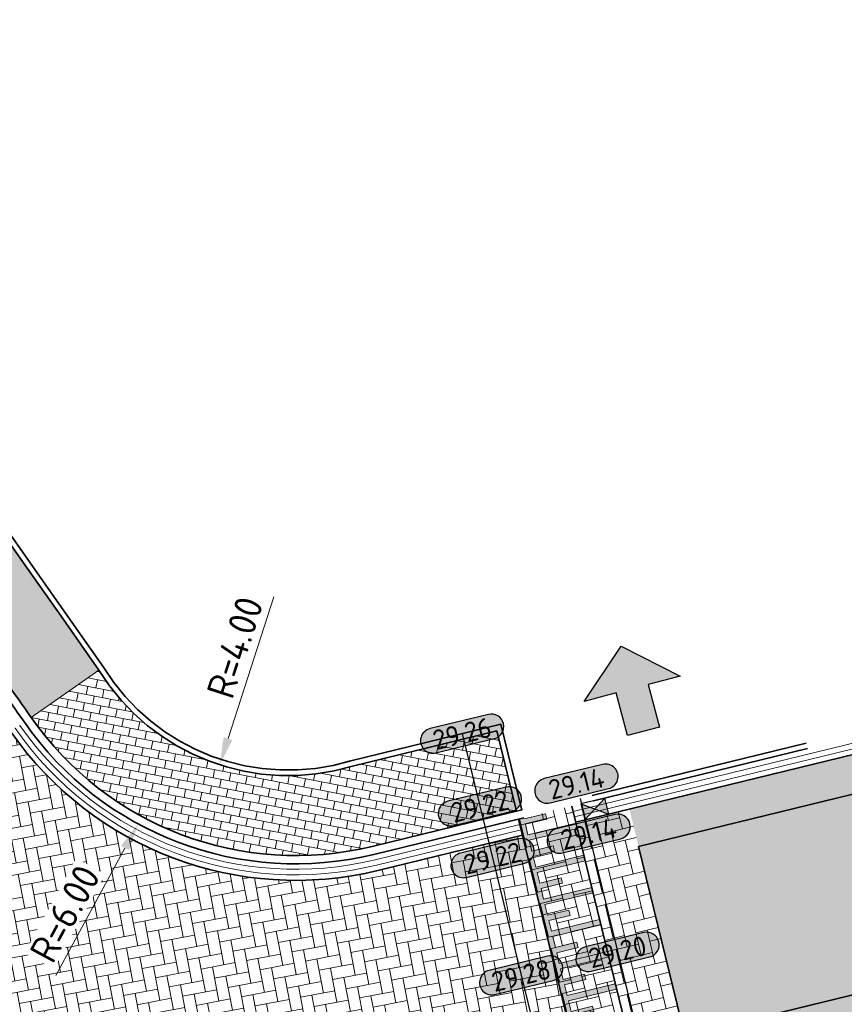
# Model space of a CAD drawing. Header units: metres. Extents: x 199937 to 201628, y 374508 to 375260.
# Tile 63 of 183: x 201139 to 201154, y 374823 to 374841. Entities that reach past the tile are written whole.
import ezdxf
from ezdxf.enums import TextEntityAlignment as Align

# ---------------------------------------------------------------- set-up
doc = ezdxf.new("R2010")
doc.units = ezdxf.units.M
doc.linetypes.add('VH-OPSLUITBAND_100X200', pattern=[16, 8, -2, 4, -2])
doc.linetypes.add('VH-OPSLUITBAND_150X250', pattern=[24, 16, -2, 4, -2])
doc.layers.add('000___INRIT-PIJL', color=252, linetype='Continuous')
for name, color, linetype, lineweight in [('031___CL_DREMPEL TALUD', 250, 'Continuous', 18), ('N-WE-OG-HOOGTELIJN-G', 7, 'Continuous', 25), ('N-WE-RI-KOLK-S', 7, 'Continuous', 25), ('N-WE-VH-DREMPEL-G', 30, 'Continuous', 35), ('N-WE-VH-DWARSHELLING-S', 7, 'Continuous', 25), ('N-WE-VH-GOOT-G', 170, 'Continuous', 35), ('N-WE-VH-KANTOPSLUITING_OPSLUITBAND_100X200-G', 150, 'VH-OPSLUITBAND_100X200', 35), ('N-WE-VH-KANTOPSLUITING_OPSLUITBAND_150X250-G', 150, 'VH-OPSLUITBAND_150X250', 35), ('N-WE-VH-KANTVERHARDING_STREKLAAG-G', 60, 'Continuous', 18), ('N-WE-VH-VERHARDING_BETONSTRAATSTEEN-G', 252, 'Continuous', 35), ('N-WE-VH-VERHARDING_TEGEL-A', 252, 'Continuous', 18), ('N-WE-VH-VERHARDING_TEGEL-G', 252, 'Continuous', 35), ('N-WE-VW-MARKERING-V', 7, 'Continuous', 18), ('X-XX-AL-HOOGTELABEL-S', 7, 'Continuous', 25), ('X-XX-AL-M-200', 7, 'Continuous', 18)]:
    doc.layers.add(name, color=color, linetype=linetype, lineweight=lineweight)
for name, color, linetype, lineweight, true_color in [('N-WE-VH-VERHARDING_BETONSTRAATSTEEN_GRIJS-A', 7, 'Continuous', 18, 0xa6a6a6), ('N-WE-VH-VERHARDING_BETONSTRAATSTEEN_HEIDE-A', 7, 'Continuous', 0, 0x986657), ('N-WE-VH-VERHARDING_BETONSTRAATSTEEN_ROOD-A', 7, 'Continuous', 0, 0xa92c0a)]:
    doc.layers.add(name, color=color, linetype=linetype, lineweight=lineweight, true_color=true_color)
doc.layers.add('X-XX-AL-HULPLIJN-G', color=7, linetype='Continuous', lineweight=18, plot=False)
doc.styles.add('NLCS-ISO-ANNOTATIEF-T18', font='NLCS-ISO.ttf', dxfattribs={"height": 1.8})
doc.styles.add('NLCS-ISO-M200-T25', font='NLCS-ISO.ttf', dxfattribs={"height": 0.5})
doc.dimstyles.new('NLCS-M200-T25-PIJL_L2_H1', dxfattribs={"dimscale": 0.2, "dimtxt": 2.5, "dimasz": 2.5, "dimexe": 2, "dimexo": 2, "dimgap": 0.7, "dimtad": 1, "dimzin": 0, "dimdsep": 46, "dimtxsty": 'NLCS-ISO-M200-T25', "dimcen": 0, "dimdle": 2, "dimclrd": 256, "dimclre": 256, "dimclrt": 256, "dimadec": 1, "dimazin": 0, "dimtfac": 1, "dimtdec": 3, "dimtofl": 0, "dimtmove": 0, "dimatfit": 3, "dimfxl": 2, "dimfxlon": 1, "dimtfillclr": 256, "dimtolj": 1, "dimtzin": 0, "dimlwd": -1, "dimlwe": -1, "dimarcsym": 0})
pattern_1 = [(103.71924297, (0, 0), (-0.2538131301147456, 0.1542040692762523), [0.63, -0.21]), (13.71924296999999, (-0.4080171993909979, -0.09960906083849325), (-0.2538131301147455, 0.1542040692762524), [0.6299999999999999, -0.21])]

# ---------------------------------------------------------------- blocks, each defined once
blk = doc.blocks.new('*U269')
at = {"flags": 128}
for points in [[(-2.74999999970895, -0.0999999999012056), (-2.74999999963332, -0.4999999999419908)], [(-2.649999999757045, -0.09999999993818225), (-2.649999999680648, -0.4999999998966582)], [(-2.649999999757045, -0.09999999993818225), (-2.449999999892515, -0.09999999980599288)], [(-2.449999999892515, -0.09999999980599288), (-2.449999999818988, -0.9999999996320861)], [(-2.349999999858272, -0.0999999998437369), (-2.349999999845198, -0.9999999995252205)], [(-2.349999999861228, -0.100000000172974), (-2.149999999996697, -0.1000000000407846)], [(-2.149999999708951, -0.09999999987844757), (-2.14999999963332, -0.4999999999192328)], [(-2.049999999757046, -0.09999999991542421), (-2.049999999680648, -0.4999999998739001)], [(-2.049999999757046, -0.09999999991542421), (-1.849999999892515, -0.09999999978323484)], [(-1.849999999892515, -0.09999999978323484), (-1.849999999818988, -0.9999999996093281)], [(-1.749999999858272, -0.09999999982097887), (-1.749999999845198, -0.9999999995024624)], [(-1.749999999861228, -0.100000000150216), (-1.549999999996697, -0.1000000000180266)], [(-1.54999999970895, -0.09999999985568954), (-1.54999999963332, -0.4999999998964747)], [(-1.449999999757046, -0.09999999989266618), (-1.449999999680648, -0.4999999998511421)], [(-1.449999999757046, -0.09999999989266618), (-1.249999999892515, -0.09999999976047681)], [(-1.249999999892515, -0.09999999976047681), (-1.249999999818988, -0.99999999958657)], [(-1.149999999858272, -0.09999999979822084), (-1.149999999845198, -0.9999999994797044)], [(-1.149999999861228, -0.1000000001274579), (-0.9499999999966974, -0.09999999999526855)], [(-0.9499999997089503, -0.09999999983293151), (-0.9499999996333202, -0.4999999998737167)], [(-0.8499999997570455, -0.09999999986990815), (-0.6499999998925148, -0.09999999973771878)], [(-0.8499999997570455, -0.09999999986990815), (-0.849999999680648, -0.4999999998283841)], [(-0.6499999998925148, -0.09999999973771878), (-0.6499999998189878, -0.999999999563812)], [(-0.5499999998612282, -0.1000000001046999), (-0.3499999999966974, -0.09999999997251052)], [(-0.5499999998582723, -0.09999999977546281), (-0.5499999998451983, -0.9999999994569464)], [(-0.3499999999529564, -0.09999999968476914), (-0.3499999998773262, -0.4999999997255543)], [(-0.2500000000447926, -0.1000000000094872), (-0.05000000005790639, -0.1000000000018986)], [(-0.2500000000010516, -0.09999999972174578), (-0.249999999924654, -0.4999999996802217)], [(-0.05000000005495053, -0.09999999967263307), (-0.04999999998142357, -0.9999999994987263)], [(0.04999999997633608, -0.1000000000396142), (0.2499999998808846, -0.1000000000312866)], [(0.04999999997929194, -0.0999999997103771), (0.04999999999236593, -0.9999999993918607)], [(0.249999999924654, -0.09999999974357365), (0.2500000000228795, -0.4999999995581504)], [(0.3499999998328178, -0.1000000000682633), (0.5499999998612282, -0.1000000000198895)], [(0.3499999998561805, -0.09999999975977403), (0.3500000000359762, -0.4999999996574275)], [(0.549999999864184, -0.09999999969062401), (0.549999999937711, -0.9999999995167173)], [(0.6499999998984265, -0.09999999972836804), (0.6499999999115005, -0.9999999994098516)], [(0.6499999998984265, -0.09999999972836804), (0.849999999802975, -0.09999999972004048)], [(0.8499999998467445, -0.09999999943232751), (0.8499999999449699, -0.4999999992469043)], [(0.9499999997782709, -0.09999999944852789), (0.9499999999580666, -0.4999999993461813)], [(0.9499999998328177, -0.0999999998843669), (1.149999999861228, -0.09999999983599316)], [(1.149999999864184, -0.09999999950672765), (1.149999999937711, -0.9999999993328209)], [(1.249999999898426, -0.09999999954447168), (1.449999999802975, -0.09999999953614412)], [(1.249999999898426, -0.09999999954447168), (1.2499999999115, -0.9999999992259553)], [(1.449999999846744, -0.09999999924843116), (1.44999999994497, -0.499999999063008)], [(1.549999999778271, -0.09999999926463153), (1.549999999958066, -0.499999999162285)], [(1.549999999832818, -0.09999999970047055), (1.749999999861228, -0.0999999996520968)], [(1.749999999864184, -0.0999999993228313), (1.749999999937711, -0.9999999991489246)], [(1.849999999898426, -0.09999999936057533), (2.049999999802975, -0.09999999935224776)], [(1.849999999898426, -0.09999999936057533), (1.8499999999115, -0.9999999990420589)], [(2.049999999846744, -0.0999999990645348), (2.04999999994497, -0.4999999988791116)], [(2.149999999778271, -0.09999999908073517), (2.149999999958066, -0.4999999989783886)], [(2.149999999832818, -0.09999999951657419), (2.349999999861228, -0.09999999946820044)], [(2.349999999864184, -0.09999999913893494), (2.349999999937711, -0.9999999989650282)], [(2.449999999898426, -0.09999999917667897), (2.649999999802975, -0.09999999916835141)], [(2.449999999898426, -0.09999999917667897), (2.4499999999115, -0.9999999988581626)], [(2.649999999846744, -0.09999999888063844), (2.64999999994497, -0.4999999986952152)], [(2.749999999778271, -0.09999999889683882), (2.749999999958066, -0.4999999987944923)], [(-2.649999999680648, -0.4999999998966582), (-2.749999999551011, -0.4999999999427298)], [(-2.049999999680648, -0.4999999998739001), (-2.149999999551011, -0.4999999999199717)], [(-1.449999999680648, -0.4999999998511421), (-1.549999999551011, -0.4999999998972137)], [(-0.849999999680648, -0.4999999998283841), (-0.9499999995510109, -0.4999999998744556)], [(-0.249999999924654, -0.4999999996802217), (-0.3499999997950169, -0.4999999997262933)], [(0.3500000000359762, -0.4999999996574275), (0.2500000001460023, -0.4999999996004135)], [(0.9499999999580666, -0.4999999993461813), (0.8500000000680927, -0.4999999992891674)], [(1.549999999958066, -0.499999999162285), (1.450000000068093, -0.499999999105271)], [(2.149999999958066, -0.4999999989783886), (2.050000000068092, -0.4999999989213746)], [(2.749999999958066, -0.4999999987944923), (2.650000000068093, -0.4999999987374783)], [(-2.449999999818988, -0.9999999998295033), (-2.349999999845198, -0.9999999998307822)], [(-1.849999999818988, -0.9999999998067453), (-1.749999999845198, -0.9999999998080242)], [(-1.249999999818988, -0.9999999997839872), (-1.149999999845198, -0.9999999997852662)], [(-0.6499999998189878, -0.9999999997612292), (-0.5499999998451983, -0.9999999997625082)], [(-0.04999999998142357, -0.9999999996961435), (0.04999999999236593, -0.9999999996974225)], [(0.549999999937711, -0.9999999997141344), (0.6499999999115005, -0.9999999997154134)], [(1.149999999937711, -0.9999999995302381), (1.2499999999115, -0.9999999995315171)], [(1.749999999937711, -0.9999999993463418), (1.8499999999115, -0.9999999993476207)], [(2.349999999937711, -0.9999999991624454), (2.4499999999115, -0.9999999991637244)]]:
    blk.add_lwpolyline(points, dxfattribs=at)
blk = doc.blocks.new('inrit')
h = blk.add_hatch(color=256)
h.dxf.hatch_style = 1
h.paths.add_polyline_path([(0.3000000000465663, 1), (-0.300000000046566, 1), (-0.3000000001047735, 1.799999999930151), (-0.900000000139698, 1.799999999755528), (-2.328301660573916e-10, 2.599999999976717), (0.9000000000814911, 1.799999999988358), (0.2999999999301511, 1.799999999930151)])
at = {"color": 3, "flags": 128}
blk.add_lwpolyline([(0.3000000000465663, 1), (-0.300000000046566, 1), (-0.3000000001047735, 1.799999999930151), (-0.900000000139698, 1.799999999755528), (-2.328301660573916e-10, 2.599999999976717), (0.9000000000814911, 1.799999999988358), (0.2999999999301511, 1.799999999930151), (0.3000000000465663, 1)], dxfattribs=at)
blk = doc.blocks.new('*U283')
h = blk.add_hatch(color=253)
h.dxf.hatch_style = 1
edge = h.paths.add_edge_path()
edge.add_line((2.726055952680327, 1.132202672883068), (-2.726055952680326, 1.132202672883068))
edge.add_arc((-2.726055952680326, 0), 1.132202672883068, 90, 270)
edge.add_line((-2.726055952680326, -1.132202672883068), (2.726055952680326, -1.132202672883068))
edge.add_arc((2.726055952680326, 3.697785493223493e-32), 1.132202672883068, 270, 450)
blk.add_lwpolyline([(2.726055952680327, 1.132202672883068), (-2.726055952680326, 1.132202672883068, 0.9999999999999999), (-2.726055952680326, -1.132202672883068), (2.726055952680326, -1.132202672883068, 0.9999999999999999)], format="xyb", close=True)
at = {"style": 'NLCS-ISO-ANNOTATIEF-T18'}
blk.add_attdef('HGT', text='', height=1.8, dxfattribs=at).set_placement((-0.002853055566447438, -0.0004570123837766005), align=Align.MIDDLE_CENTER)
blk = doc.blocks.new('*U400')
blk.add_solid([(0, 0), (2.470434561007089, 0.25), (4.940869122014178, 0)])
blk = doc.blocks.new('*D469')
at = {"layer": 'Defpoints', "color": 0, "transparency": 16777216}
for p in [(201144.0718609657, 374831.6019359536), (201141.2126739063, 374826.326916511)]:
    blk.add_point(p, dxfattribs=at)
at = {"layer": 'X-XX-AL-M-200', "transparency": 16777216}
blk.add_line((201139.7211474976, 374823.5751445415), (201140.9744109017, 374825.8873363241), dxfattribs=at)
blk.add_solid([(201140.9011475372, 374825.9270468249), (201141.0476742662, 374825.8476258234), (201141.2126739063, 374826.326916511)], dxfattribs=at)
at = {"layer": 'X-XX-AL-M-200', "transparency": 16777216, "insert": (201139.8857751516, 374824.697295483), "char_height": 0.5, "attachment_point": 5, "rotation": 61.54124508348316, "style": 'NLCS-ISO-M200-T25', "bg_fill": 3, "box_fill_scale": 1.1, "bg_fill_color": 256, "bg_fill_true_color": 13158600, "bg_fill_transparency": 0}
blk.add_mtext('\\A1;R=6.00', dxfattribs=at)
blk = doc.blocks.new('*D470')
at = {"layer": 'Defpoints', "color": 0, "transparency": 16777216}
for p in [(201143.9345531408, 374831.2389183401), (201142.6919110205, 374827.3990412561)]:
    blk.add_point(p, dxfattribs=at)
at = {"layer": 'X-XX-AL-M-200', "transparency": 16777216}
blk.add_line((201143.6787115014, 374830.4483444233), (201142.8458580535, 374827.8747515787), dxfattribs=at)
blk.add_solid([(201142.7665729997, 374827.9004094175), (201142.9251431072, 374827.8490937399), (201142.6919110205, 374827.3990412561)], dxfattribs=at)
at = {"layer": 'X-XX-AL-M-200', "transparency": 16777216, "insert": (201142.972052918, 374829.5313746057), "char_height": 0.5, "attachment_point": 5, "rotation": 72.06763713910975, "style": 'NLCS-ISO-M200-T25', "bg_fill": 3, "box_fill_scale": 1.1, "bg_fill_color": 256, "bg_fill_true_color": 13158600, "bg_fill_transparency": 0}
blk.add_mtext('\\A1;R=4.00', dxfattribs=at)
blk = doc.blocks.new('N-SRI-KOLK_STRAAT_450X300-SO')
h = blk.add_hatch(color=256)
h.dxf.hatch_style = 1
h.paths.add_polyline_path([(-7.127631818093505e-14, 0.7499999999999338), (-1.125000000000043, 1.49999999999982), (-1.125000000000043, 4.75175454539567e-14)])
h.paths.add_polyline_path([(1.1249999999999, 4.75175454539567e-14), (1.1249999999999, 1.49999999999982), (-7.122080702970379e-14, 0.7499999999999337)])
for p, q in [((-1.125000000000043, 4.75175454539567e-14), (1.1249999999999, 1.49999999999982)), ((1.1249999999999, 4.75175454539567e-14), (-1.125000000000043, 1.49999999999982))]:
    blk.add_line(p, q)
at = {"flags": 128}
blk.add_lwpolyline([(-1.125000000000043, 4.75175454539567e-14), (1.1249999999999, 4.75175454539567e-14), (1.1249999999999, 1.49999999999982), (-1.125000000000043, 1.49999999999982)], close=True, dxfattribs=at)

msp = doc.modelspace()

# ---------------------------------------------------------------- hatches: boundary and pattern name
at = {"layer": 'N-WE-VH-VERHARDING_BETONSTRAATSTEEN_GRIJS-A'}
h = msp.add_hatch(dxfattribs=at)
h.set_pattern_fill('AVH-GRI_BSS_KEIFRMT_HALFST-SO', color=256, angle=36.06058286, pattern_type=2)
h.set_pattern_definition([(36.06058285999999, (201343.742815, 375069.87108), (0.02307424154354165, 0.1466887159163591), [0.105, -0.105]), (126.06058286, (201343.742815, 375069.87108), (-0.08488147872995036, -0.0618072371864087), [])])
edge = h.paths.add_edge_path()
edge.add_arc((200566.1635324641, 374430.1341817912), 698.0885114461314, 35.95673444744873, 36.35575070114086)
edge.add_arc((121081.5674667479, 316842.9367764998), 98851.45038245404, 35.92666850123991, 35.92869674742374)
edge.add_arc((201126.0554971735, 374847.1587229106), 0.4499999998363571, 215.5521090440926, 305.55210908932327, ccw=False)
edge.add_arc((202207.2818908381, 375626.9625882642), 1333.545859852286, 215.7998744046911, 215.9697590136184)
edge.add_arc((200467.8200651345, 374358.034375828), 819.5801932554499, 35.96832921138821, 36.33964164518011, ccw=False)
edge.add_arc((201131.5040130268, 374839.6702675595), 0.4499999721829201, 126.12929300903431, 216.1292980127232, ccw=False)
at = {"layer": 'N-WE-VH-VERHARDING_BETONSTRAATSTEEN_HEIDE-A', "true_color": 0x986657}
h = msp.add_hatch(dxfattribs=at)
h.set_pattern_fill('AVH-HEI_BSS_KEIFRMT_KEPER-SO', color=25, scale=2, angle=103.71924297, pattern_type=2)
h.set_pattern_definition(pattern_1)
h.paths.add_polyline_path([(201192.4593671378, 374836.2091111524), (201192.2933520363, 374836.8891398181), (201150.1310168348, 374826.5960673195), (201150.2970319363, 374825.9160386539)])
h = msp.add_hatch(dxfattribs=at)
h.set_pattern_fill('AVH-HEI_BSS_KEIFRMT_KEPER-SO', color=25, scale=2, angle=103.71924297, pattern_type=2)
h.set_pattern_definition(pattern_1)
h.paths.add_polyline_path([(201193.4651504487, 374832.0892360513), (201193.2991353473, 374832.7692647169), (201151.1368001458, 374822.4761922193), (201151.1556702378, 374822.3988968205), (201151.3028152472, 374821.7961635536)])
h = msp.add_hatch(dxfattribs=at)
h.set_pattern_fill('AVH-HEI_BSS_KEIFRMT_KEPER-SO', color=25, scale=2, angle=-76.28075702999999, pattern_type=2)
h.set_pattern_definition([(283.71924297, (201151.3028152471, 374821.7961635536), (0.2538131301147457, -0.1542040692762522), [0.63, -0.21]), (193.71924297, (201151.7108324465, 374821.8957726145), (0.2538131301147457, -0.1542040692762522), [0.63, -0.21])])
h.paths.add_polyline_path([(201150.1310168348, 374826.5960673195), (201149.1595473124, 374826.3589028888), (201150.3313457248, 374821.558999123), (201151.3028152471, 374821.7961635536)])
at = {"layer": 'N-WE-VH-VERHARDING_BETONSTRAATSTEEN_ROOD-A'}
h = msp.add_hatch(dxfattribs=at)
h.set_pattern_fill('AVH-ROO_BSS_KEIFRMT_KEPER-SO', color=36, scale=2, angle=58.71924297, pattern_type=2)
h.set_pattern_definition([(58.71924297, (201151.1368001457, 374822.4761922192), (-0.07043424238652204, 0.2885117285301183), [0.63, -0.21]), (328.71924297, (201150.7778541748, 374822.6942697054), (-0.070434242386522, 0.2885117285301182), [0.63, -0.21])])
h.paths.add_polyline_path([(201193.2991353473, 374832.7692647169), (201192.4593671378, 374836.2091111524), (201150.2970319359, 374825.9160386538), (201150.301878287, 374825.8961871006), (201151.1368001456, 374822.4761922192)])
h = msp.add_hatch(dxfattribs=at)
h.set_pattern_fill('AVH-ROO_BSS_KEIFRMT_KEPER-SO', color=36, scale=2, angle=100.73750781, pattern_type=2)
h.set_pattern_definition([(100.73750781, (0, 0), (-0.2454481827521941, 0.1671980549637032), [0.63, -0.21]), (10.73750781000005, (-0.4126462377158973, -0.07825012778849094), (-0.2454481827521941, 0.1671980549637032), [0.63, -0.21])])
edge = h.paths.add_edge_path()
edge.add_line((201149.3598762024, 374821.3218346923), (201148.1880777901, 374826.1217384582))
edge.add_line((201148.1880777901, 374826.1217384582), (201145.565992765, 374825.4816099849))
edge.add_arc((201144.0718601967, 374831.6019200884), 6.300049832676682, 214.8695728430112, 283.7191010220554, ccw=False)
edge.add_line((201138.9029490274, 374828.0001170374), (201138.8930688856, 374828.0142249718))
edge.add_arc((200467.8200752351, 374358.0343860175), 819.2801790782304, 35.00512545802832, 35.22988986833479)
edge.add_line((201137.0442360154, 374830.6431401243), (201132.7213344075, 374827.5902898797))
edge.add_line((201132.7213344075, 374827.5902898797), (201132.9410853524, 374827.2789631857))
edge.add_arc((201100.0113892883, 374804.0469782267), 40.30000009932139, 31.650299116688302, 35.20306669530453, ccw=False)
edge.add_arc((201100.0113893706, 374804.0469782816), 40.30000000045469, 13.729609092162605, 31.65029911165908, ccw=False)
edge.add_line((201139.1598812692, 374813.6117878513), (201144.6116224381, 374814.3515348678))
edge.add_arc((201150.8540121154, 374815.2015767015), 6.300000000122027, 103.71924297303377, 187.754414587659, ccw=False)
h = msp.add_hatch(dxfattribs=at)
h.set_pattern_fill('AVH-ROO_BSS_KEIFRMT_KEPER-SO', color=36, scale=2, angle=283.72, pattern_type=2)
h.set_pattern_definition([(283.72, (201109.114271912, 374903.0265801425), (0.2538151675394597, -0.1542007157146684), [0.63, -0.21]), (193.72, (201109.5222877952, 374903.1261945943), (0.2538151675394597, -0.1542007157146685), [0.63, -0.21])])
h.paths.add_polyline_path([(201149.4310255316, 374821.0303938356), (201150.402495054, 374821.2675582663), (201149.0883979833, 374826.6503437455), (201148.1169284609, 374826.4131793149)])
at = {"layer": 'N-WE-VH-VERHARDING_TEGEL-A'}
h = msp.add_hatch(dxfattribs=at)
h.set_pattern_fill('AVH-TEGEL_300X300_HALFST-SO', color=256, scale=5, angle=-60.97828634, pattern_type=2)
h.set_pattern_definition([(299.02171366, (201111.7581004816, 374877.8496116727), (0.2767077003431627, -0.1895596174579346), [0.3, -0.3]), (29.02171366, (201111.7581004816, 374877.8496116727), (-0.1455423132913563, 0.2623307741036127), [])])
edge = h.paths.add_edge_path()
edge.add_line((201115.6103055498, 374863.6682041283), (201116.988676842, 374864.260180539))
edge.add_arc((201170.6427152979, 374886.5122324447), 58.08536525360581, 198.9382995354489, 202.5253543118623, ccw=False)
edge.add_arc((201152.8666111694, 374881.9104278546), 39.80320541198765, 186.463422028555, 200.9777886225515, ccw=False)
edge.add_arc((201185.4311946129, 374886.0377449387), 72.62671802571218, 186.3419078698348, 186.8068550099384, ccw=False)
edge.add_line((201113.2489211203, 374878.0153036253), (201111.7581004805, 374877.8496116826))
edge.add_arc((201185.4311984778, 374886.0377453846), 74.12672191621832, 186.3419078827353, 186.8033945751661)
edge.add_arc((201152.8666111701, 374881.9104278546), 41.30320541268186, 186.4696840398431, 200.9406445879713)
edge.add_arc((201170.6427152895, 374886.5122324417), 59.58536524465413, 198.9638993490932, 202.5434042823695)
edge = h.paths.add_edge_path()
edge.add_line((201125.8114222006, 374846.9842907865), (201127.031814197, 374847.8564636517))
edge.add_arc((202207.2818909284, 375626.9625883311), 1331.895859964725, 215.3763899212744, 215.8001813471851, ccw=False)
edge.add_arc((201170.6427159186, 374886.5122328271), 58.08536598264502, 211.2831854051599, 211.8417686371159, ccw=False)
edge.add_line((201121.0023083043, 374856.3503417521), (201119.7989933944, 374855.5958506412))
edge.add_arc((201170.6603249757, 374887.1418084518), 59.85000003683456, 211.8086212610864, 215.5148628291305)
edge.add_arc((202207.2818918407, 375626.9625889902), 1333.395861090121, 215.5148630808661, 215.7999022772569)
edge = h.paths.add_edge_path()
edge.add_line((201132.4732411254, 374840.3778073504), (201131.2617035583, 374839.4933897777))
edge.add_arc((200467.8200637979, 374358.0343779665), 819.7301930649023, 35.00388337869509, 35.96835889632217, ccw=False)
edge.add_line((201139.2718580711, 374828.2578114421), (201140.5026213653, 374829.1152699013))
edge.add_arc((200467.8200631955, 374358.0343775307), 821.2301938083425, 35.00362875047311, 35.96865285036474)
h = msp.add_hatch(dxfattribs=at)
h.set_pattern_fill('AVH-TEGEL_150X300_HALFST-SO', color=256, angle=-10.91549061, pattern_type=2)
h.set_pattern_definition([(349.0845093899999, (201139.2718580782, 374828.2578114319), (0.02840413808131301, 0.1472861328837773), []), (79.08450939, (201139.2718580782, 374828.2578114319), (-0.2945722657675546, 0.05680827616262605), [0.15, -0.15]), (79.08450939, (201139.4191442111, 374828.2294072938), (-0.2945722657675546, 0.05680827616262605), [-0.15, 0.15])])
edge = h.paths.add_edge_path()
edge.add_arc((201143.9345526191, 374831.2389191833), 4.035940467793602, 211.7489369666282, 286.8361463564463)
edge.add_arc((201144.0718586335, 374831.6019159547), 4.350046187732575, 283.7188382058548, 283.719242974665)
edge.add_line((201145.1035348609, 374827.3759786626), (201147.7256071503, 374828.0161040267))
edge.add_line((201147.7256071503, 374828.0161040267), (201148.0813537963, 374826.5588997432))
edge.add_line((201148.0813537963, 374826.5588997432), (201145.4592833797, 374825.9187748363))
edge.add_arc((201144.0718598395, 374831.6019191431), 5.850048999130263, 214.8644964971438, 283.7192429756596, ccw=False)
edge.add_line((201139.2718580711, 374828.2578114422), (201140.5025422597, 374829.1152147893))
at = {"layer": 'N-WE-VW-MARKERING-V'}
h = msp.add_hatch(color=256, dxfattribs=at)
h.dxf.hatch_style = 1
h.paths.add_polyline_path([(201149.4727074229, 374825.0761409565), (201149.4489909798, 374825.1732879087), (201148.5746684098, 374824.959839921), (201148.5272355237, 374825.1541338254), (201148.9158233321, 374825.2489995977), (201148.8921068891, 374825.34614655), (201148.5035190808, 374825.2512807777), (201148.4560861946, 374825.4455746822), (201149.3304087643, 374825.6590226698), (201149.3066923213, 374825.756169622), (201148.4323697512, 374825.5427216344), (201148.3849368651, 374825.7370155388), (201148.7735246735, 374825.8318813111), (201148.7498082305, 374825.9290282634), (201148.3612204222, 374825.834162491), (201148.313787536, 374826.0284563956), (201149.1881101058, 374826.2419043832), (201149.1643936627, 374826.3390513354), (201148.2900710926, 374826.1256033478), (201148.2426382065, 374826.3198972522), (201148.631226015, 374826.4147630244), (201148.6075095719, 374826.5119099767), (201148.2189217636, 374826.4170442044), (201148.2140754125, 374826.4368957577), (201148.1169284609, 374826.4131793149), (201149.4310255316, 374821.0303938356), (201149.528172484, 374821.0541102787), (201149.5233261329, 374821.0739618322), (201149.9119139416, 374821.1688276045), (201149.8881974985, 374821.2659745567), (201149.4996096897, 374821.1711087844), (201149.4521768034, 374821.3654026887), (201150.3264993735, 374821.5788506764), (201150.3027829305, 374821.6759976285), (201149.4284603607, 374821.462549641), (201149.3810274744, 374821.6568435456), (201149.7696152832, 374821.7517093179), (201149.7458988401, 374821.8488562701), (201149.3573110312, 374821.7539904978), (201149.309878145, 374821.9482844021), (201150.1842007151, 374822.1617323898), (201150.1604842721, 374822.2588793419), (201149.2861617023, 374822.0454313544), (201149.238728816, 374822.239725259), (201149.6273166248, 374822.3345910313), (201149.6036001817, 374822.4317379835), (201149.2150123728, 374822.3368722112), (201149.1675794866, 374822.5311661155), (201150.0419020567, 374822.7446141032), (201150.0181856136, 374822.8417610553), (201149.1438630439, 374822.6283130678), (201149.0964301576, 374822.8226069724), (201149.4850179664, 374822.9174727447), (201149.4613015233, 374823.0146196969), (201149.0727137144, 374822.9197539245), (201149.0252808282, 374823.1140478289), (201149.8996033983, 374823.3274958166), (201149.8758869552, 374823.4246427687), (201149.0015643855, 374823.2111947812), (201148.9541314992, 374823.4054886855), (201149.3427193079, 374823.5003544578), (201149.3190028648, 374823.59750141), (201148.9304150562, 374823.5026356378), (201148.8829821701, 374823.6969295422), (201149.7573047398, 374823.9103775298), (201149.7335882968, 374824.007524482), (201148.859265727, 374823.7940764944), (201148.8118328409, 374823.9883703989), (201149.2004206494, 374824.0832361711), (201149.1767042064, 374824.1803831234), (201148.7881163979, 374824.085517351), (201148.7406835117, 374824.2798112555), (201149.6150060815, 374824.4932592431), (201149.5912896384, 374824.5904061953), (201148.7169670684, 374824.3769582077), (201148.6695341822, 374824.5712521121), (201149.0581219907, 374824.6661178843), (201149.0344055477, 374824.7632648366), (201148.6458177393, 374824.6683990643), (201148.5983848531, 374824.8626929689)])

# ---------------------------------------------------------------- linework, layer by layer
at = {"layer": 'N-WE-OG-HOOGTELIJN-G'}
for points in [[(201147.0954367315, 374827.9651976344), (201149.4857402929, 374818.1740706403)], [(201149.2354031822, 374826.7891688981), (201150.6087913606, 374821.1635160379)]]:
    msp.add_lwpolyline(points, dxfattribs=at)
at = {"layer": 'N-WE-VH-DREMPEL-G'}
for points in [[(201150.402495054, 374821.2675582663), (201149.0883979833, 374826.6503437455)], [(201149.4310255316, 374821.0303938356), (201148.1169284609, 374826.4131793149)]]:
    msp.add_lwpolyline(points, dxfattribs=at)
at = {"layer": 'N-WE-VH-GOOT-G'}
for points in [[(201129.4375538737, 374940.0822798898), (201136.2827955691, 374938.7042140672, 0.04690561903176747), (201161.1562330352, 374936.2437570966, -0.4345449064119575), (201166.416083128, 374930.5531979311), (201163.1851248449, 374886.8344062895, 0.4084566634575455), (201168.3376513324, 374880.739182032), (201183.475987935, 374879.320153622, -0.297214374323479), (201188.8647552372, 374875.0397935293), (201198.7188906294, 374845.4758695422, -0.4385261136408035), (201194.236291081, 374837.3634686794), (201149.1595473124, 374826.3589028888)], [(201148.1880777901, 374826.1217384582), (201145.565992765, 374825.4816099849, -0.30978854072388), (201138.9029490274, 374828.0001170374, 5.255698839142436e-06), (201138.8930688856, 374828.0142249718, 5.255698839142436e-06)], [(201139.1598812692, 374813.6117878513, 0.07835351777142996), (201134.3174336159, 374825.1937352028, 0.01550311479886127), (201132.9410853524, 374827.2789631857, 0.0001170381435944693), (201132.7213344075, 374827.5902898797)]]:
    msp.add_lwpolyline(points, format="xyb", dxfattribs=at)
at = {"layer": 'N-WE-VH-KANTOPSLUITING_OPSLUITBAND_100X200-G'}
for points in [[(201129.116598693, 374939.8408748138), (201136.2245172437, 374938.409927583, 0.04690739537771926), (201161.1547763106, 374935.9437606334, -0.434544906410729), (201166.1168990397, 374930.5753085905), (201162.8859407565, 374886.8565169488, 0.4084566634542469), (201168.3096528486, 374880.4404914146), (201183.4479894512, 374879.0214630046, -0.2972143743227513), (201188.5801487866, 374874.944929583), (201198.4342841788, 374845.3810055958, -0.438526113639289), (201194.1651417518, 374837.6549095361), (201148.2140754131, 374826.4368957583)], [(201128.9889618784, 374939.713560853), (201128.6929252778, 374938.2430635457, 0.4064736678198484), (201122.8323442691, 374934.457715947), (201114.3646873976, 374897.4880589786, 0.08415957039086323), (201113.2489211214, 374878.0153036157, 0.002028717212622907), (201113.3163980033, 374877.4298252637, 0.06341567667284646), (201115.7015907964, 374867.6606411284, 0.05636157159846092), (201121.2987144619, 374855.8678326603, 0.002588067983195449), (201129.3393280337, 374844.6669837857, -0.005827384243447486), (201140.5016523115, 374829.116653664, 0.3399968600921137), (201145.1035221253, 374827.3759755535), (201147.7256071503, 374828.0161040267), (201148.0813537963, 374826.5588997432)], [(201129.0869950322, 374939.6938250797), (201128.7710212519, 374938.124294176, 0.4124314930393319), (201122.9298201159, 374934.4353897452), (201114.4621632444, 374897.4657327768, 0.08415957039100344), (201113.3483091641, 374878.0263497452, 0.002029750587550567), (201113.4157286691, 374877.4413798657, 0.06342882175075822), (201115.7955998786, 374867.6947800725, 0.05635593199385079), (201121.3820381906, 374855.9232103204, 0.00258742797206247), (201129.4200714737, 374844.7259804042, -0.00582816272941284), (201140.5852159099, 374829.1716574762, 0.3403900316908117), (201145.0771458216, 374827.4724731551), (201147.7990376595, 374828.136967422), (201148.1796865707, 374826.5777588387)], [(201129.0968629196, 374939.7428416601), (201136.2050909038, 374938.3118321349, 0.04690798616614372), (201161.1542907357, 374935.8437618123, -0.4345449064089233), (201166.0171710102, 374930.5826788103), (201162.786212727, 374886.8638871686, 0.4084566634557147), (201168.3003200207, 374880.3409278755), (201183.4386566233, 374878.9218994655, -0.2972143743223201), (201188.4852799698, 374874.9133082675), (201198.339415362, 374845.3493842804, -0.4385261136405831), (201194.1414253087, 374837.7520564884), (201148.19035897, 374826.5340427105)]]:
    msp.add_lwpolyline(points, format="xyb", dxfattribs=at)
at = {"layer": 'N-WE-VH-KANTOPSLUITING_OPSLUITBAND_150X250-G', "linetype": 'Continuous'}
for points in [[(201148.2140754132, 374826.4368957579), (201145.4948434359, 374825.7730508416, -0.309883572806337), (201139.1478815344, 374828.173349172, 0.0009857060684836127), (201137.2892892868, 374830.8161977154)], [(201148.1785007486, 374826.5826161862), (201145.4592687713, 374825.91877127, -0.3099066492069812), (201139.2706958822, 374828.2594690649, 0.0009857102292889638), (201137.4117630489, 374830.9028013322)]]:
    msp.add_lwpolyline(points, format="xyb", dxfattribs=at)
at = {"layer": 'N-WE-VH-KANTVERHARDING_STREKLAAG-G'}
for points in [[(201129.398082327, 374939.8862135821), (201136.243943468, 374938.5080230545, 0.04690680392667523), (201161.1552618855, 374936.0437594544, -0.4345449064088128), (201166.2166270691, 374930.5679383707), (201162.985668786, 374886.849146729, 0.4084566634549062), (201168.3189856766, 374880.5400549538), (201183.4573222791, 374879.1210265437, -0.2972143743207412), (201188.6750176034, 374874.9765508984), (201198.5291529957, 374845.4126269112, -0.4385261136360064), (201194.1888581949, 374837.5577625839), (201149.1121144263, 374826.5531967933)], [(201129.4178181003, 374939.9842467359), (201136.2633695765, 374938.6061185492, 0.04690621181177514), (201161.1557474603, 374936.1437582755, -0.4345449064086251), (201166.3163550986, 374930.5605681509), (201163.0853968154, 374886.8417765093, 0.4084566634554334), (201168.3283185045, 374880.6396184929), (201183.4666551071, 374879.2205900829, -0.2972143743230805), (201188.7698864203, 374875.0081722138), (201198.6240218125, 374845.4442482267, -0.4385261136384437), (201194.2125746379, 374837.4606156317), (201149.1358308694, 374826.4560498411)], [(201148.140644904, 374826.3160323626), (201145.5185598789, 374825.6759038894, -0.3097989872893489), (201139.0669071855, 374828.1146499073, 1.751171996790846e-06), (201139.0636144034, 374828.1193517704, 1.751171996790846e-06)], [(201148.1643613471, 374826.2188854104), (201145.542276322, 374825.5787569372, -0.309793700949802), (201138.9849278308, 374828.0573838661, 3.503074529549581e-06), (201138.9783416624, 374828.0667883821, 3.503074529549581e-06)]]:
    msp.add_lwpolyline(points, format="xyb", dxfattribs=at)
at = {"layer": 'N-WE-VH-VERHARDING_BETONSTRAATSTEEN-G'}
for points in [[(201192.4593671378, 374836.2091111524), (201150.2970319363, 374825.9160386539)], [(201193.2991353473, 374832.7692647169), (201151.1368001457, 374822.4761922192)], [(201151.1368001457, 374822.4761922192), (201150.2970319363, 374825.9160386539)]]:
    msp.add_lwpolyline(points, dxfattribs=at)
at = {"layer": 'N-WE-VH-VERHARDING_TEGEL-G'}
msp.add_lwpolyline([(201147.7256071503, 374828.0161040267), (201148.0813537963, 374826.5588997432)], dxfattribs=at)
at = {"layer": 'X-XX-AL-HULPLIJN-G'}
msp.add_lwpolyline([(201139.271858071, 374828.2578114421), (201140.5026177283, 374829.1152673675)], dxfattribs=at)

# ---------------------------------------------------------------- block references
at = {"layer": '000___INRIT-PIJL', "rotation": 14.77125887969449}
msp.add_blockref('inrit', (201150.6421431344, 374827.0404487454, 29.10880219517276), dxfattribs=at)
at = {"layer": '031___CL_DREMPEL TALUD', "rotation": 103.7192429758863}
msp.add_blockref('*U269', (201148.7739769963, 374823.7217865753), dxfattribs=at)
at = {"layer": 'N-WE-RI-KOLK-S', "xscale": 0.2, "yscale": 0.2, "zscale": 0.2, "rotation": 193.7192429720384}
msp.add_blockref('N-SRI-KOLK_STRAAT_450X300-SO', (201149.4691490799, 374826.7432963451), dxfattribs=at)
at = {"layer": 'N-WE-VH-DWARSHELLING-S', "rotation": 283.7192429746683}
msp.add_blockref('*U400', (201150.6039645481, 374826.7115278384), dxfattribs=at)
at = {"layer": 'X-XX-AL-HOOGTELABEL-S', "xscale": 0.2, "yscale": 0.2, "zscale": 0.2, "rotation": 13.71924297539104}
for p, values in [((201147.0954367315, 374827.9651976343), {'HGT': '29.26'}), ((201149.1698413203, 374827.0577224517), {'HGT': '29.14'}), ((201147.4173395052, 374826.6466241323), {'HGT': '29.22'}), ((201149.3918760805, 374826.1482268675), {'HGT': '29.14'}), ((201147.6472189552, 374825.7049952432), {'HGT': '29.22'}), ((201149.9156349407, 374824.0028133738), {'HGT': '29.20'}), ((201148.1669898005, 374823.5759173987), {'HGT': '29.28'})]:
    msp.add_blockref('*U283', p, dxfattribs=at).add_auto_attribs(values)

# ---------------------------------------------------------------- next in the draw order: dimensions: what is measured, and where the dimension line sits
at = {"layer": 'X-XX-AL-M-200'}
dim = msp.add_radius_dim(center=(201144.0718609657, 374831.6019359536), mpoint=(201141.2126739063, 374826.326916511), dimstyle='NLCS-M200-T25-PIJL_L2_H1', override={"dimpost": 'R=<>', "dimtfill": 1}, dxfattribs=at)
dim.commit()
dim.dimension.update_dxf_attribs({"geometry": '*D469', "text_midpoint": (201139.8857751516, 374824.697295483)})

# ---------------------------------------------------------------- next in the draw order: dimensions: what is measured, and where the dimension line sits
dim = msp.add_radius_dim(center=(201143.9345531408, 374831.2389183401), mpoint=(201142.6919110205, 374827.3990412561), text='R=4.00', dimstyle='NLCS-M200-T25-PIJL_L2_H1', override={"dimpost": 'R=<>', "dimtfill": 1}, dxfattribs=at)
dim.commit()
dim.dimension.update_dxf_attribs({"geometry": '*D470', "text_midpoint": (201143.3431069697, 374829.41129592), "dimtype": 164})

doc.saveas('drawing.dxf')
